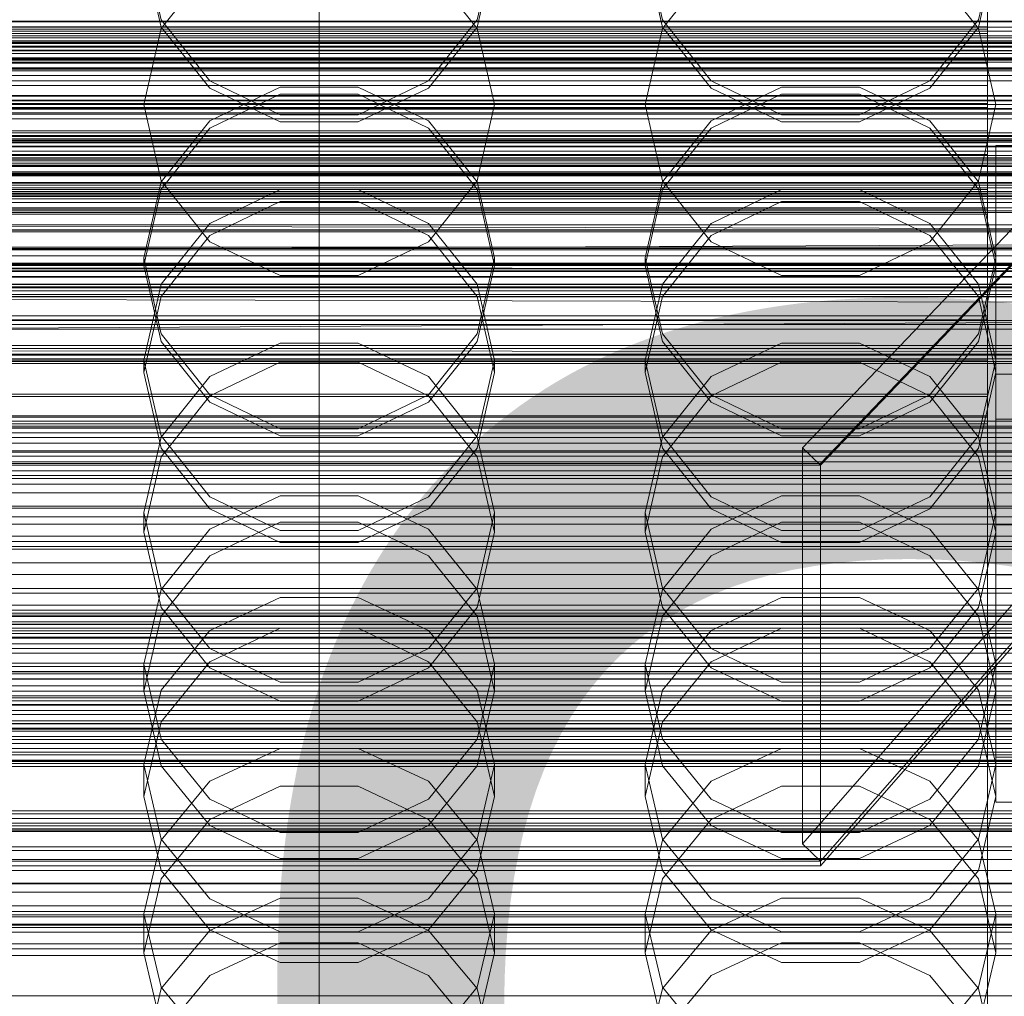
# Model space of a CAD drawing. Header units: millimetres. Extents: x -2233 to 61924, y -68080 to 6847.
# Tile 183 of 256: x 14 to 132, y -34382 to -34265. Entities that reach past the tile are written whole.
import ezdxf

# ---------------------------------------------------------------- set-up
doc = ezdxf.new("R2010")
doc.units = ezdxf.units.MM
for name, color, linetype, lineweight in [('COTAS_O', 1, 'Continuous', 0), ('COTAS_P', 1, 'Continuous', 0), ('frontal_briquetadora', 7, 'Continuous', 0), ('frontal_C01', 7, 'Continuous', 0), ('frontal_C02', 7, 'Continuous', 0), ('frontal_C03', 7, 'Continuous', 0), ('frontal_C10-C02', 7, 'Continuous', 0), ('frontal_secador', 7, 'Continuous', 0), ('frontal_tolva', 7, 'Continuous', 0)]:
    doc.layers.add(name, color=color, linetype=linetype, lineweight=lineweight)
doc.dimstyles.new('R19_100', dxfattribs={"dimtxt": 250, "dimasz": 150, "dimexe": 150, "dimexo": 80, "dimgap": 100, "dimtad": 1, "dimtih": 1, "dimtoh": 1, "dimdsep": 46, "dimcen": 0.09, "dimadec": 0, "dimazin": 0, "dimtfac": 1, "dimtdec": 4, "dimtofl": 0, "dimtmove": 0, "dimatfit": 3, "dimfxl": 1, "dimtolj": 1, "dimtzin": 0, "dimarcsym": 0})

# ---------------------------------------------------------------- blocks, each defined once
blk = doc.blocks.new('DIM_R28_48')
at = {"layer": 'COTAS_P'}
for p, q in [((-1750, -34600), (-1600, -34555)), ((2600, -34600), (2450, -34555)), ((-1750, -35500), (-1750, -34600)), ((-1750, -34600), (2600, -34600)), ((-1750, -34600), (-1600, -34645)), ((2600, -34600), (2450, -34645)), ((2600, -35500), (2600, -34600))]:
    blk.add_line(p, q, dxfattribs=at)
blk.add_text('4350 P', height=250, dxfattribs=at).set_placement((425, -34500))
blk = doc.blocks.new('DIM_R28_50')
at = {"layer": 'COTAS_P'}
for p, q in [((1705.78, -34504.95), (1551.9, -34475.9)), ((-194.22, -34704.95), (1705.78, -34504.95)), ((1705.78, -34504.95), (1561.32, -34565.4)), ((1800, -35400), (1705.78, -34504.95)), ((-194.22, -34704.95), (-49.75, -34644.49)), ((-100, -35600), (-194.22, -34704.95)), ((-194.22, -34704.95), (-40.33, -34734))]:
    blk.add_line(p, q, dxfattribs=at)
blk.add_text('1910.5 P', height=250, rotation=6.009, dxfattribs=at).set_placement((745.32, -34505.49))
blk = doc.blocks.new('DIM_R28_52')
at = {"layer": 'COTAS_O'}
for p, q in [((-1725, -33700), (-1575, -33655)), ((1725, -33700), (1575, -33655)), ((-1725, -34400), (-1725, -33700)), ((-1725, -33700), (1725, -33700)), ((-1725, -33700), (-1575, -33745)), ((1725, -33700), (1575, -33745)), ((1725, -34400), (1725, -33700))]:
    blk.add_line(p, q, dxfattribs=at)
blk.add_text('3450 O', height=250, dxfattribs=at).set_placement((0, -33600))
blk = doc.blocks.new('DIM_R28_53')
at = {"layer": 'COTAS_P'}
for p, q in [((-150, -32300), (550, -32300)), ((550, -32300), (505, -32450)), ((550, -34900), (550, -32300)), ((550, -32300), (595, -32450)), ((550, -34900), (505, -34750)), ((550, -34900), (595, -34750)), ((-150, -34900), (550, -34900))]:
    blk.add_line(p, q, dxfattribs=at)
blk.add_text('2600 P', height=250, rotation=90, dxfattribs=at).set_placement((450, -33600))
blk = doc.blocks.new('DIM_R28_55')
at = {"layer": 'COTAS_O'}
for p, q in [((-650, -33700), (50, -33700)), ((50, -33700), (5, -33850)), ((50, -34900), (50, -33700)), ((50, -33700), (95, -33850)), ((50, -34900), (5, -34750)), ((50, -34900), (95, -34750)), ((-650, -34900), (50, -34900))]:
    blk.add_line(p, q, dxfattribs=at)
blk.add_text('1200 O', height=250, rotation=90, dxfattribs=at).set_placement((-50, -34300))
blk = doc.blocks.new('DIM_R28_56')
at = {"layer": 'COTAS_O'}
for p, q in [((-650, -34200), (-500, -34155)), ((650, -34200), (500, -34155)), ((-650, -34900), (-650, -34200)), ((-650, -34200), (650, -34200)), ((-650, -34200), (-500, -34245)), ((650, -34200), (500, -34245)), ((650, -34900), (650, -34200))]:
    blk.add_line(p, q, dxfattribs=at)
blk.add_text('1300 O', height=250, dxfattribs=at).set_placement((0, -34100))
blk = doc.blocks.new('DIM_R28_61')
at = {"layer": 'COTAS_P'}
for p, q in [((-305, -34680), (395, -34680)), ((395, -34680), (350, -34830)), ((395, -36000), (395, -34680)), ((395, -34680), (440, -34830)), ((395, -36000), (350, -35850)), ((395, -36000), (440, -35850)), ((-305, -36000), (395, -36000))]:
    blk.add_line(p, q, dxfattribs=at)
blk.add_text('1320 P', height=250, rotation=90, dxfattribs=at).set_placement((295, -35340))

msp = doc.modelspace()

# ---------------------------------------------------------------- linework, layer by layer
at = {"layer": 'frontal_briquetadora'}
for p, q in [((29, -34255.753), (31.08, -34264.86)), ((31.08, -34265.737), (29, -34256.636)), ((68.92, -34264.86), (71, -34255.753)), ((71, -34256.636), (68.92, -34265.737)), ((89, -34255.753), (91.08, -34264.86)), ((91.08, -34265.737), (89, -34256.636)), ((128.92, -34264.86), (131, -34255.753)), ((131, -34256.636), (128.92, -34265.737)), ((36.906, -34258.582), (31.08, -34265.888)), ((68.92, -34265.888), (63.094, -34258.582)), ((96.906, -34258.582), (91.08, -34265.888)), ((128.92, -34265.888), (123.094, -34258.582)), ((-160, -34265.027), (200, -34265.027)), ((31.08, -34264.86), (36.906, -34272.168)), ((63.094, -34272.168), (68.92, -34264.86)), ((91.08, -34264.86), (96.906, -34272.168)), ((123.094, -34272.168), (128.92, -34264.86)), ((31.08, -34265.888), (29, -34275)), ((36.907, -34273.035), (31.08, -34265.737)), ((68.92, -34265.737), (63.093, -34273.035)), ((71, -34275), (68.92, -34265.888)), ((91.08, -34265.888), (89, -34275)), ((96.907, -34273.035), (91.08, -34265.737)), ((128.92, -34265.737), (123.093, -34273.035)), ((131, -34275), (128.92, -34265.888)), ((200, -34268.884), (-160, -34268.884)), ((36.906, -34272.168), (45.326, -34276.228)), ((45.327, -34272.915), (36.907, -34276.965)), ((45.327, -34277.085), (36.907, -34273.035)), ((54.673, -34272.915), (45.327, -34272.915)), ((63.093, -34276.965), (54.673, -34272.915)), ((63.093, -34273.035), (54.673, -34277.085)), ((54.674, -34276.228), (63.094, -34272.168)), ((96.906, -34272.168), (105.326, -34276.228)), ((105.327, -34272.915), (96.907, -34276.965)), ((105.327, -34277.085), (96.907, -34273.035)), ((114.673, -34272.915), (105.327, -34272.915)), ((123.093, -34276.965), (114.673, -34272.915)), ((123.093, -34273.035), (114.673, -34277.085)), ((114.674, -34276.228), (123.094, -34272.168)), ((36.906, -34277.832), (45.326, -34273.772)), ((45.326, -34273.772), (54.674, -34273.772)), ((54.674, -34273.772), (63.094, -34277.832)), ((96.906, -34277.832), (105.326, -34273.772)), ((105.326, -34273.772), (114.674, -34273.772)), ((114.674, -34273.772), (123.094, -34277.832)), ((200, -34275), (-160, -34275)), ((29, -34275), (11, -34275)), ((31.08, -34284.112), (29, -34275)), ((71, -34275), (68.92, -34284.112)), ((89, -34275), (71, -34275)), ((91.08, -34284.112), (89, -34275)), ((131, -34275), (128.92, -34284.112)), ((149, -34275), (131, -34275)), ((45.326, -34276.228), (54.674, -34276.228)), ((105.326, -34276.228), (114.674, -34276.228)), ((36.907, -34276.965), (31.08, -34284.263)), ((31.08, -34285.14), (36.906, -34277.832)), ((54.673, -34277.085), (45.327, -34277.085)), ((68.92, -34284.263), (63.093, -34276.965)), ((63.094, -34277.832), (68.92, -34285.14)), ((96.907, -34276.965), (91.08, -34284.263)), ((91.08, -34285.14), (96.906, -34277.832)), ((114.673, -34277.085), (105.327, -34277.085)), ((128.92, -34284.263), (123.093, -34276.965)), ((123.094, -34277.832), (128.92, -34285.14)), ((200, -34281.116), (-160, -34281.116)), ((-160, -34284.973), (200, -34284.973)), ((31.08, -34284.263), (29, -34293.364)), ((36.906, -34291.418), (31.08, -34284.112)), ((68.92, -34284.112), (63.094, -34291.418)), ((71, -34293.364), (68.92, -34284.263)), ((91.08, -34284.263), (89, -34293.364)), ((96.906, -34291.418), (91.08, -34284.112)), ((128.92, -34284.112), (123.094, -34291.418)), ((131, -34293.364), (128.92, -34284.263)), ((29, -34294.247), (31.08, -34285.14)), ((36.907, -34289.221), (45.327, -34285.179)), ((45.327, -34285.179), (54.673, -34285.179)), ((54.673, -34285.179), (63.093, -34289.221)), ((68.92, -34285.14), (71, -34294.247)), ((89, -34294.247), (91.08, -34285.14)), ((96.907, -34289.221), (105.327, -34285.179)), ((105.327, -34285.179), (114.673, -34285.179)), ((114.673, -34285.179), (123.093, -34289.221)), ((128.92, -34285.14), (131, -34294.247)), ((45.326, -34286.607), (36.906, -34290.664)), ((54.674, -34286.607), (45.326, -34286.607)), ((63.094, -34290.664), (54.674, -34286.607)), ((105.326, -34286.607), (96.906, -34290.664)), ((114.674, -34286.607), (105.326, -34286.607)), ((123.094, -34290.664), (114.674, -34286.607)), ((-160, -34289.389), (200, -34289.389)), ((31.08, -34296.503), (36.907, -34289.221)), ((63.093, -34289.221), (68.92, -34296.503)), ((91.08, -34296.503), (96.907, -34289.221)), ((123.093, -34289.221), (128.92, -34296.503)), ((36.906, -34290.664), (31.08, -34297.965)), ((68.92, -34297.964), (63.094, -34290.664)), ((96.906, -34290.664), (91.08, -34297.965)), ((128.92, -34297.964), (123.094, -34290.664)), ((45.326, -34295.473), (36.906, -34291.418)), ((63.094, -34291.418), (54.674, -34295.473)), ((105.326, -34295.473), (96.906, -34291.418)), ((123.094, -34291.418), (114.674, -34295.473)), ((29, -34294.247), (11, -34294.247)), ((29, -34293.364), (29, -34294.247)), ((29, -34293.364), (31.08, -34302.464)), ((31.08, -34303.343), (29, -34294.247)), ((68.92, -34302.464), (71, -34293.364)), ((71, -34294.247), (68.92, -34303.343)), ((71, -34293.364), (71, -34294.247)), ((89, -34294.247), (71, -34294.247)), ((89, -34293.364), (89, -34294.247)), ((89, -34293.364), (91.08, -34302.464)), ((91.08, -34303.343), (89, -34294.247)), ((128.92, -34302.464), (131, -34293.364)), ((131, -34294.247), (128.92, -34303.343)), ((131, -34293.364), (131, -34294.247)), ((149, -34294.247), (131, -34294.247)), ((54.674, -34295.473), (45.326, -34295.473)), ((114.674, -34295.473), (105.326, -34295.473)), ((29, -34305.584), (31.08, -34296.503)), ((68.92, -34296.503), (71, -34305.584)), ((89, -34305.584), (91.08, -34296.503)), ((128.92, -34296.503), (131, -34305.584)), ((31.08, -34297.965), (29, -34307.055)), ((71, -34307.055), (68.92, -34297.964)), ((91.08, -34297.965), (89, -34307.055)), ((131, -34307.055), (128.92, -34297.964)), ((31.08, -34302.464), (36.907, -34309.762)), ((63.093, -34309.762), (68.92, -34302.464)), ((91.08, -34302.464), (96.907, -34309.762)), ((123.093, -34309.762), (128.92, -34302.464)), ((36.906, -34310.629), (31.08, -34303.343)), ((36.907, -34307.571), (45.327, -34303.551)), ((45.327, -34303.551), (54.673, -34303.551)), ((54.673, -34303.551), (63.093, -34307.571)), ((68.92, -34303.343), (63.094, -34310.629)), ((96.906, -34310.629), (91.08, -34303.343)), ((96.907, -34307.571), (105.327, -34303.551)), ((105.327, -34303.551), (114.673, -34303.551)), ((114.673, -34303.551), (123.093, -34307.571)), ((128.92, -34303.343), (123.094, -34310.629)), ((29, -34305.584), (29, -34307.055)), ((31.08, -34314.665), (29, -34305.584)), ((45.326, -34305.831), (36.906, -34309.876)), ((54.674, -34305.831), (45.326, -34305.831)), ((63.094, -34309.876), (54.674, -34305.831)), ((71, -34305.584), (68.92, -34314.665)), ((71, -34305.584), (71, -34307.055)), ((89, -34305.584), (89, -34307.055)), ((91.08, -34314.665), (89, -34305.584)), ((105.326, -34305.831), (96.906, -34309.876)), ((114.674, -34305.831), (105.326, -34305.831)), ((123.094, -34309.876), (114.674, -34305.831)), ((131, -34305.584), (128.92, -34314.665)), ((131, -34305.584), (131, -34307.055)), ((29, -34307.055), (31.08, -34316.128)), ((68.92, -34316.128), (71, -34307.055)), ((89, -34307.055), (91.08, -34316.128)), ((128.92, -34316.128), (131, -34307.055)), ((31.08, -34314.816), (36.907, -34307.571)), ((63.093, -34307.571), (68.92, -34314.816)), ((91.08, -34314.816), (96.907, -34307.571)), ((123.093, -34307.571), (128.92, -34314.816)), ((36.907, -34309.762), (45.327, -34313.812)), ((54.673, -34313.812), (63.093, -34309.762)), ((96.907, -34309.762), (105.327, -34313.812)), ((114.673, -34313.812), (123.093, -34309.762)), ((36.906, -34309.876), (31.08, -34317.151)), ((45.326, -34314.669), (36.906, -34310.629)), ((63.094, -34310.629), (54.674, -34314.669)), ((68.92, -34317.151), (63.094, -34309.876)), ((96.906, -34309.876), (91.08, -34317.151)), ((105.326, -34314.669), (96.906, -34310.629)), ((123.094, -34310.629), (114.674, -34314.669)), ((128.92, -34317.151), (123.094, -34309.876)), ((45.327, -34313.812), (54.673, -34313.812)), ((105.327, -34313.812), (114.673, -34313.812)), ((29, -34323.849), (31.08, -34314.816)), ((36.907, -34321.948), (31.08, -34314.665)), ((54.674, -34314.669), (45.326, -34314.669)), ((68.92, -34314.665), (63.093, -34321.948)), ((68.92, -34314.816), (71, -34323.849)), ((89, -34323.849), (91.08, -34314.816)), ((96.907, -34321.948), (91.08, -34314.665)), ((114.674, -34314.669), (105.326, -34314.669)), ((128.92, -34314.665), (123.093, -34321.948)), ((128.92, -34314.816), (131, -34323.849)), ((31.08, -34316.128), (36.906, -34323.39)), ((63.094, -34323.39), (68.92, -34316.128)), ((91.08, -34316.128), (96.906, -34323.39)), ((123.094, -34323.39), (128.92, -34316.128)), ((31.08, -34317.151), (29, -34326.199)), ((71, -34326.199), (68.92, -34317.151)), ((91.08, -34317.151), (89, -34326.199)), ((131, -34326.199), (128.92, -34317.151)), ((45.327, -34321.854), (36.907, -34325.844)), ((45.327, -34325.989), (36.907, -34321.948)), ((54.673, -34321.854), (45.327, -34321.854)), ((63.093, -34325.844), (54.673, -34321.854)), ((63.093, -34321.948), (54.673, -34325.989)), ((105.327, -34321.854), (96.907, -34325.844)), ((105.327, -34325.989), (96.907, -34321.948)), ((114.673, -34321.854), (105.327, -34321.854)), ((123.093, -34325.844), (114.673, -34321.854)), ((123.093, -34321.948), (114.673, -34325.989)), ((29, -34323.849), (29, -34326.199)), ((29, -34323.849), (31.08, -34332.883)), ((36.906, -34323.39), (45.326, -34327.416)), ((54.674, -34327.416), (63.094, -34323.39)), ((68.92, -34332.883), (71, -34323.849)), ((71, -34323.849), (71, -34326.199)), ((89, -34323.849), (89, -34326.199)), ((89, -34323.849), (91.08, -34332.883)), ((96.906, -34323.39), (105.326, -34327.416)), ((114.674, -34327.416), (123.094, -34323.39)), ((128.92, -34332.883), (131, -34323.849)), ((131, -34323.849), (131, -34326.199)), ((36.906, -34329.005), (45.326, -34324.981)), ((45.326, -34324.981), (54.674, -34324.981)), ((54.674, -34324.981), (63.094, -34329.005)), ((96.906, -34329.005), (105.326, -34324.981)), ((105.326, -34324.981), (114.674, -34324.981)), ((114.674, -34324.981), (123.094, -34329.005)), ((31.08, -34335.219), (29, -34326.199)), ((36.907, -34325.844), (31.08, -34333.033)), ((54.673, -34325.989), (45.327, -34325.989)), ((68.92, -34333.033), (63.093, -34325.844)), ((71, -34326.199), (68.92, -34335.22)), ((91.08, -34335.219), (89, -34326.199)), ((96.907, -34325.844), (91.08, -34333.033)), ((114.673, -34325.989), (105.327, -34325.989)), ((128.92, -34333.033), (123.093, -34325.844)), ((131, -34326.199), (128.92, -34335.22)), ((45.326, -34327.416), (54.674, -34327.416)), ((105.326, -34327.416), (114.674, -34327.416)), ((31.08, -34336.235), (36.906, -34329.005)), ((63.094, -34329.005), (68.92, -34336.235)), ((91.08, -34336.235), (96.906, -34329.005)), ((123.094, -34329.005), (128.92, -34336.235)), ((31.08, -34333.033), (29, -34341.997)), ((31.08, -34332.883), (36.907, -34340.127)), ((63.093, -34340.127), (68.92, -34332.883)), ((71, -34341.997), (68.92, -34333.033)), ((91.08, -34333.033), (89, -34341.997)), ((91.08, -34332.883), (96.907, -34340.127)), ((123.093, -34340.127), (128.92, -34332.883)), ((131, -34341.997), (128.92, -34333.033)), ((36.907, -34337.96), (45.327, -34333.996)), ((45.327, -34333.996), (54.673, -34333.996)), ((54.673, -34333.996), (63.093, -34337.96)), ((96.907, -34337.96), (105.327, -34333.996)), ((105.327, -34333.996), (114.673, -34333.996)), ((114.673, -34333.996), (123.093, -34337.96)), ((36.906, -34342.432), (31.08, -34335.219)), ((68.92, -34335.22), (63.094, -34342.432)), ((96.906, -34342.432), (91.08, -34335.219)), ((128.92, -34335.22), (123.094, -34342.432)), ((29, -34345.219), (31.08, -34336.235)), ((68.92, -34336.235), (71, -34345.219)), ((89, -34345.219), (91.08, -34336.235)), ((128.92, -34336.235), (131, -34345.219)), ((31.08, -34345.102), (36.907, -34337.96)), ((45.326, -34337.684), (36.906, -34341.688)), ((54.674, -34337.684), (45.326, -34337.684)), ((63.094, -34341.688), (54.674, -34337.684)), ((63.093, -34337.96), (68.92, -34345.102)), ((91.08, -34345.102), (96.907, -34337.96)), ((105.326, -34337.684), (96.906, -34341.688)), ((114.674, -34337.684), (105.326, -34337.684)), ((123.094, -34341.688), (114.674, -34337.684)), ((123.093, -34337.96), (128.92, -34345.102)), ((36.907, -34340.127), (45.327, -34344.148)), ((54.673, -34344.148), (63.093, -34340.127)), ((96.907, -34340.127), (105.327, -34344.148)), ((114.673, -34344.148), (123.093, -34340.127)), ((29, -34341.997), (29, -34345.219)), ((29, -34341.997), (31.08, -34350.961)), ((36.906, -34341.688), (31.08, -34348.879)), ((45.326, -34346.427), (36.906, -34342.432)), ((63.094, -34342.432), (54.674, -34346.427)), ((68.92, -34348.879), (63.094, -34341.688)), ((68.92, -34350.961), (71, -34341.997)), ((71, -34341.997), (71, -34345.219)), ((89, -34341.997), (89, -34345.219)), ((89, -34341.997), (91.08, -34350.961)), ((96.906, -34341.688), (91.08, -34348.879)), ((105.326, -34346.427), (96.906, -34342.432)), ((123.094, -34342.432), (114.674, -34346.427)), ((128.92, -34348.879), (123.094, -34341.688)), ((128.92, -34350.961), (131, -34341.997)), ((131, -34341.997), (131, -34345.219)), ((29, -34354.008), (31.08, -34345.102)), ((45.327, -34344.148), (54.673, -34344.148)), ((68.92, -34345.102), (71, -34354.008)), ((89, -34354.008), (91.08, -34345.102)), ((105.327, -34344.148), (114.673, -34344.148)), ((128.92, -34345.102), (131, -34354.008)), ((31.08, -34354.166), (29, -34345.219)), ((71, -34345.219), (68.92, -34354.166)), ((91.08, -34354.166), (89, -34345.219)), ((131, -34345.219), (128.92, -34354.166)), ((54.674, -34346.427), (45.326, -34346.427)), ((114.674, -34346.427), (105.326, -34346.427)), ((31.08, -34348.879), (29, -34357.809)), ((71, -34357.809), (68.92, -34348.879)), ((91.08, -34348.879), (89, -34357.809)), ((131, -34357.809), (128.92, -34348.879)), ((31.08, -34350.961), (36.907, -34358.15)), ((63.093, -34358.15), (68.92, -34350.961)), ((91.08, -34350.961), (96.907, -34358.15)), ((123.093, -34358.15), (128.92, -34350.961)), ((36.907, -34356.004), (45.327, -34352.087)), ((45.327, -34352.087), (54.673, -34352.087)), ((54.673, -34352.087), (63.093, -34356.004)), ((96.907, -34356.004), (105.327, -34352.087)), ((105.327, -34352.087), (114.673, -34352.087)), ((114.673, -34352.087), (123.093, -34356.004)), ((29, -34354.008), (29, -34357.809)), ((31.08, -34362.915), (29, -34354.008)), ((36.906, -34361.311), (31.08, -34354.166)), ((68.92, -34354.166), (63.094, -34361.311)), ((71, -34354.008), (68.92, -34362.915)), ((71, -34354.008), (71, -34357.809)), ((89, -34354.008), (89, -34357.809)), ((91.08, -34362.915), (89, -34354.008)), ((96.906, -34361.311), (91.08, -34354.166)), ((128.92, -34354.166), (123.094, -34361.311)), ((131, -34354.008), (128.92, -34362.915)), ((131, -34354.008), (131, -34357.809)), ((31.08, -34363.062), (36.907, -34356.004)), ((45.326, -34356.608), (36.906, -34360.574)), ((54.674, -34356.608), (45.326, -34356.608)), ((63.094, -34360.574), (54.674, -34356.608)), ((63.093, -34356.004), (68.92, -34363.062)), ((91.08, -34363.062), (96.907, -34356.004)), ((105.326, -34356.608), (96.906, -34360.574)), ((114.674, -34356.608), (105.326, -34356.608)), ((123.094, -34360.574), (114.674, -34356.608)), ((123.093, -34356.004), (128.92, -34363.062)), ((29, -34357.809), (31.08, -34366.693)), ((36.907, -34358.15), (45.327, -34362.14)), ((54.673, -34362.14), (63.093, -34358.15)), ((68.92, -34366.693), (71, -34357.809)), ((89, -34357.809), (91.08, -34366.693)), ((96.907, -34358.15), (105.327, -34362.14)), ((114.673, -34362.14), (123.093, -34358.15)), ((128.92, -34366.693), (131, -34357.809)), ((36.906, -34360.574), (31.08, -34367.693)), ((45.326, -34365.266), (36.906, -34361.311)), ((63.094, -34361.311), (54.674, -34365.266)), ((68.92, -34367.692), (63.094, -34360.574)), ((96.906, -34360.574), (91.08, -34367.693)), ((105.326, -34365.266), (96.906, -34361.311)), ((123.094, -34361.311), (114.674, -34365.266)), ((128.92, -34367.692), (123.094, -34360.574)), ((45.327, -34362.14), (54.673, -34362.14)), ((105.327, -34362.14), (114.673, -34362.14)), ((29, -34371.863), (31.08, -34363.062)), ((36.907, -34370.057), (31.08, -34362.915)), ((68.92, -34362.915), (63.093, -34370.057)), ((68.92, -34363.062), (71, -34371.863)), ((89, -34371.863), (91.08, -34363.062)), ((96.907, -34370.057), (91.08, -34362.915)), ((128.92, -34362.915), (123.093, -34370.057)), ((128.92, -34363.062), (131, -34371.863)), ((54.674, -34365.266), (45.326, -34365.266)), ((114.674, -34365.266), (105.326, -34365.266)), ((31.08, -34366.693), (36.906, -34373.784)), ((63.094, -34373.784), (68.92, -34366.693)), ((91.08, -34366.693), (96.906, -34373.784)), ((123.094, -34373.784), (128.92, -34366.693)), ((31.08, -34367.693), (29, -34376.522)), ((71, -34376.522), (68.92, -34367.692)), ((91.08, -34367.693), (89, -34376.522)), ((131, -34376.522), (128.92, -34367.692)), ((45.327, -34369.992), (36.907, -34373.853)), ((45.327, -34374.021), (36.907, -34370.057)), ((54.673, -34369.992), (45.327, -34369.992)), ((63.093, -34373.853), (54.673, -34369.992)), ((63.093, -34370.057), (54.673, -34374.021)), ((105.327, -34369.992), (96.907, -34373.853)), ((105.327, -34374.021), (96.907, -34370.057)), ((114.673, -34369.992), (105.327, -34369.992)), ((123.093, -34373.853), (114.673, -34369.992)), ((123.093, -34370.057), (114.673, -34374.021)), ((29, -34371.863), (29, -34376.522)), ((29, -34371.863), (31.08, -34380.664)), ((68.92, -34380.664), (71, -34371.863)), ((71, -34371.863), (71, -34376.522)), ((89, -34371.863), (89, -34376.522)), ((89, -34371.863), (91.08, -34380.664)), ((128.92, -34380.664), (131, -34371.863)), ((131, -34371.863), (131, -34376.522)), ((36.907, -34373.853), (31.08, -34380.809)), ((36.906, -34373.784), (45.326, -34377.708)), ((54.673, -34374.021), (45.327, -34374.021)), ((54.674, -34377.708), (63.094, -34373.784)), ((68.92, -34380.809), (63.093, -34373.853)), ((96.907, -34373.853), (91.08, -34380.809)), ((96.906, -34373.784), (105.326, -34377.708)), ((114.673, -34374.021), (105.327, -34374.021)), ((114.674, -34377.708), (123.094, -34373.784)), ((128.92, -34380.809), (123.093, -34373.853)), ((36.906, -34379.254), (45.326, -34375.335)), ((45.326, -34375.335), (54.674, -34375.335)), ((54.674, -34375.335), (63.094, -34379.254)), ((96.906, -34379.254), (105.326, -34375.335)), ((105.326, -34375.335), (114.674, -34375.335)), ((114.674, -34375.335), (123.094, -34379.254)), ((31.08, -34385.296), (29, -34376.522)), ((71, -34376.522), (68.92, -34385.296)), ((91.08, -34385.296), (89, -34376.522)), ((131, -34376.522), (128.92, -34385.296)), ((45.326, -34377.708), (54.674, -34377.708)), ((105.326, -34377.708), (114.674, -34377.708)), ((31.08, -34386.283), (36.906, -34379.254)), ((63.094, -34379.254), (68.92, -34386.283)), ((91.08, -34386.283), (96.906, -34379.254)), ((123.094, -34379.254), (128.92, -34386.283)), ((31.08, -34380.809), (29, -34389.484)), ((31.08, -34380.664), (36.907, -34387.722)), ((63.093, -34387.722), (68.92, -34380.664)), ((71, -34389.484), (68.92, -34380.809)), ((91.08, -34380.809), (89, -34389.484)), ((91.08, -34380.664), (96.907, -34387.722)), ((123.093, -34387.722), (128.92, -34380.664)), ((131, -34389.484), (128.92, -34380.809))]:
    msp.add_line(p, q, dxfattribs=at)
at = {"layer": 'frontal_C01'}
for p, q in [((130, -34520.192), (130, -34257.579)), ((130, -34265.681), (130, -34263.212)), ((130, -34263.359), (130, -34525.972)), ((130, -34263.359), (130, -34265.965)), ((-130, -34265.681), (130, -34265.681)), ((-130, -34265.965), (130, -34265.965)), ((130, -34269.658), (130, -34265.681)), ((130, -34265.965), (130, -34270.06)), ((-130, -34269.658), (130, -34269.658)), ((130, -34274.873), (130, -34269.658)), ((-130, -34270.06), (130, -34270.06)), ((130, -34270.06), (130, -34275.366)), ((-130, -34274.873), (130, -34274.873)), ((-130, -34275.366), (130, -34275.366)), ((130, -34280.97), (130, -34274.873)), ((130, -34275.366), (130, -34281.52)), ((-148, -34278.819), (148, -34278.819)), ((-148, -34279.1), (148, -34279.1)), ((-148, -34279.152), (148, -34279.152)), ((-148, -34279.974), (148, -34279.974)), ((-148, -34280.075), (148, -34280.075)), ((-148, -34281.384), (148, -34281.384)), ((-148, -34281.526), (148, -34281.526)), ((130, -34280.97), (-130, -34280.97)), ((-130, -34281.52), (130, -34281.52)), ((130, -34287.534), (130, -34280.97)), ((130, -34281.52), (130, -34288.103)), ((-148, -34283.232), (148, -34283.232)), ((-148, -34283.406), (148, -34283.406)), ((148, -34285.392), (-148, -34285.392)), ((-148, -34285.587), (148, -34285.587)), ((-148, -34287.718), (148, -34287.718)), ((-148, -34287.919), (148, -34287.919)), ((-130, -34287.534), (130, -34287.534)), ((-130, -34288.103), (130, -34288.103)), ((130, -34294.117), (130, -34287.534)), ((130, -34288.103), (130, -34294.667)), ((-148, -34290.05), (148, -34290.05)), ((-148, -34290.245), (148, -34290.245)), ((-148, -34292.231), (148, -34292.231)), ((-148, -34292.405), (148, -34292.405)), ((-148, -34294.111), (148, -34294.111)), ((-148, -34294.253), (148, -34294.253)), ((-130, -34294.117), (130, -34294.117)), ((130, -34300.271), (130, -34294.117)), ((-148, -34295.562), (148, -34295.562)), ((-148, -34295.663), (148, -34295.663)), ((-130, -34294.667), (130, -34294.667)), ((130, -34294.667), (130, -34300.764)), ((-148, -34296.485), (148, -34296.485)), ((-148, -34296.537), (148, -34296.537)), ((-148, -34296.818), (148, -34296.818)), ((-130, -34300.271), (130, -34300.271)), ((130, -34305.577), (130, -34300.271)), ((-130, -34300.764), (130, -34300.764)), ((130, -34300.764), (130, -34305.979)), ((-130, -34305.577), (130, -34305.577)), ((-130, -34305.979), (130, -34305.979)), ((130, -34309.672), (130, -34305.577)), ((130, -34305.979), (130, -34309.956)), ((131, -34312.663), (131, -34307.271)), ((131, -34307.271), (149, -34307.271)), ((131, -34353.108), (131, -34307.271)), ((-130, -34309.672), (130, -34309.672)), ((130, -34312.278), (130, -34309.672)), ((-130, -34309.956), (130, -34309.956)), ((130, -34309.956), (130, -34312.425)), ((-130, -34312.278), (130, -34312.278)), ((-130, -34312.425), (130, -34312.425)), ((-130, -34313.217), (130, -34313.217)), ((130, -34313.217), (130, -34312.278)), ((130, -34312.425), (130, -34313.217)), ((149, -34312.663), (131, -34312.663)), ((131, -34358.5), (131, -34312.663)), ((-450, -34337.218), (450, -34337.218)), ((450, -34348.002), (-450, -34348.002)), ((-425, -34347.993), (425, -34347.993)), ((149, -34353.108), (131, -34353.108)), ((131, -34353.108), (131, -34358.5)), ((131, -34358.5), (149, -34358.5)), ((425, -34359.548), (-425, -34359.548)), ((425, -34361.689), (-425, -34361.689)), ((450, -34370.922), (-450, -34370.922)), ((-425, -34373.245), (425, -34373.245)), ((-450, -34381.706), (450, -34381.706))]:
    msp.add_line(p, q, dxfattribs=at)
at = {"layer": 'frontal_C02'}
for p, q in [((130, -34521.432), (130, -34230.937)), ((130, -34236.667), (130, -34527.162)), ((130, -34266.48), (130, -34259.876)), ((130, -34261.95), (130, -34268.484)), ((-148, -34265.091), (148, -34265.091)), ((-148, -34265.728), (148, -34265.728)), ((-148, -34267.012), (148, -34267.012)), ((-130, -34266.48), (130, -34266.48)), ((130, -34272.704), (130, -34266.48)), ((450, -34267.581), (-450, -34267.581)), ((-148, -34267.532), (148, -34267.532)), ((-148, -34268.517), (148, -34268.517)), ((-130, -34268.484), (130, -34268.484)), ((130, -34268.484), (130, -34274.501)), ((-148, -34268.885), (148, -34268.885)), ((-148, -34269.504), (148, -34269.504)), ((-148, -34269.694), (148, -34269.694)), ((-148, -34269.906), (148, -34269.906)), ((-130, -34272.704), (130, -34272.704)), ((130, -34278.125), (130, -34272.704)), ((-130, -34274.501), (130, -34274.501)), ((130, -34274.501), (130, -34279.592)), ((-130, -34278.125), (130, -34278.125)), ((130, -34282.373), (130, -34278.125)), ((-450, -34279.503), (450, -34279.503)), ((-130, -34279.592), (130, -34279.592)), ((130, -34279.592), (130, -34283.41)), ((131, -34285.848), (131, -34279.887)), ((131, -34279.887), (149, -34279.887)), ((131, -34325.324), (131, -34279.887)), ((-130, -34282.373), (130, -34282.373)), ((130, -34285.159), (130, -34282.373)), ((-130, -34283.41), (130, -34283.41)), ((130, -34283.41), (130, -34285.696)), ((-130, -34285.159), (130, -34285.159)), ((-130, -34285.696), (130, -34285.696)), ((130, -34286.292), (130, -34285.159)), ((130, -34285.696), (130, -34286.292)), ((149, -34285.848), (131, -34285.848)), ((131, -34331.285), (131, -34285.848)), ((-130, -34286.292), (130, -34286.292)), ((-425, -34319.779), (425, -34319.779)), ((149, -34325.324), (131, -34325.324)), ((131, -34325.324), (131, -34331.285)), ((425, -34331.234), (-425, -34331.234)), ((131, -34331.285), (149, -34331.285)), ((425, -34334.92), (-425, -34334.92)), ((-425, -34346.375), (425, -34346.375))]:
    msp.add_line(p, q, dxfattribs=at)
at = {"layer": 'frontal_C03'}
for p, q in [((-1500, -34266.207), (1500, -34266.207)), ((-1500, -34266.757), (1500, -34266.757)), ((-1500, -34268.12), (1500, -34268.12)), ((-1500, -34268.569), (1500, -34268.569)), ((-1250, -34267.689), (1250, -34267.689)), ((-1500, -34269.615), (1500, -34269.615)), ((-1250, -34269.42), (1250, -34269.42)), ((-1500, -34269.933), (1500, -34269.933)), ((-1500, -34270.59), (1500, -34270.59)), ((-1500, -34270.754), (1500, -34270.754)), ((1250, -34270.635), (-1250, -34270.635)), ((-1500, -34270.979), (1500, -34270.979)), ((1250, -34271.516), (-1250, -34271.516)), ((1250, -34272.17), (-1250, -34272.17)), ((-1250, -34273.9), (1250, -34273.9)), ((1250, -34274.477), (-1250, -34274.477)), ((-1250, -34275.453), (1250, -34275.453)), ((-1250, -34275.534), (1250, -34275.534)), ((1250, -34278.387), (-1250, -34278.387)), ((-1250, -34279.3), (1250, -34279.3)), ((1250, -34279.444), (-1250, -34279.444)), ((-1250, -34280.567), (1250, -34280.567)), ((1250, -34281.751), (-1250, -34281.751)), ((1250, -34282.405), (-1250, -34282.405)), ((1250, -34283.286), (-1250, -34283.286)), ((-1250, -34283.52), (1250, -34283.52)), ((-1250, -34284.416), (1250, -34284.416)), ((-1250, -34286.272), (1250, -34286.272)), ((-1250, -34286.736), (1250, -34286.736)), ((-1250, -34287.369), (1250, -34287.369)), ((1250, -34293.092), (-1250, -34293.092)), ((1250, -34293.974), (-1250, -34293.974)), ((1250, -34294.627), (-1250, -34294.627)), ((1250, -34296.935), (-1250, -34296.935)), ((-1250, -34297.992), (1250, -34297.992)), ((1250, -34300.844), (-1250, -34300.844)), ((1250, -34301.902), (-1250, -34301.902)), ((1250, -34304.209), (-1250, -34304.209)), ((1250, -34304.862), (-1250, -34304.862)), ((1250, -34305.744), (-1250, -34305.744)), ((-1250, -34312.901), (1250, -34312.901)), ((-1250, -34313.698), (1250, -34313.698)), ((-1250, -34314.283), (1250, -34314.283)), ((1250, -34315.55), (-1250, -34315.55)), ((1250, -34316.431), (-1250, -34316.431)), ((-1250, -34316.621), (1250, -34316.621)), ((1250, -34317.085), (-1250, -34317.085)), ((-1250, -34317.75), (1250, -34317.75)), ((1250, -34319.392), (-1250, -34319.392)), ((-1250, -34320.45), (1250, -34320.45)), ((-1250, -34321.469), (1250, -34321.469)), ((-1250, -34323.066), (1250, -34323.066)), ((1250, -34323.302), (-1250, -34323.302)), ((1250, -34324.359), (-1250, -34324.359)), ((1250, -34326.667), (-1250, -34326.667)), ((1250, -34327.32), (-1250, -34327.32)), ((-1250, -34327.913), (1250, -34327.913)), ((1250, -34328.201), (-1250, -34328.201)), ((-1250, -34329.869), (1250, -34329.869)), ((-1250, -34335.513), (1250, -34335.513)), ((-1268, -34335.887), (1268, -34335.887)), ((-1268, -34336.111), (1268, -34336.111)), ((-1268, -34336.275), (1268, -34336.275)), ((-1268, -34336.933), (1268, -34336.933)), ((-1268, -34337.25), (1268, -34337.25)), ((1250, -34337.695), (-1250, -34337.695)), ((1250, -34338.008), (-1250, -34338.008)), ((-1268, -34338.296), (1268, -34338.296)), ((-1268, -34338.746), (1268, -34338.746)), ((1250, -34338.889), (-1250, -34338.889)), ((-1268, -34340.109), (1268, -34340.109)), ((1250, -34339.543), (-1250, -34339.543)), ((-1268, -34340.659), (1268, -34340.659)), ((-1268, -34342.246), (1268, -34342.246)), ((1250, -34341.85), (-1250, -34341.85)), ((1530, -34343.773), (-1530, -34343.773)), ((1268, -34342.86), (-1268, -34342.86)), ((-1250, -34342.907), (1250, -34342.907)), ((-1250, -34343.752), (1250, -34343.752)), ((-1268, -34344.563), (1268, -34344.563)), ((-1268, -34345.199), (1268, -34345.199)), ((1250, -34345.759), (-1250, -34345.759)), ((-1250, -34346.01), (1250, -34346.01)), ((-1268, -34346.902), (1268, -34346.902)), ((-1268, -34347.516), (1268, -34347.516)), ((1250, -34346.817), (-1250, -34346.817)), ((1530, -34348.773), (-1530, -34348.773)), ((-1268, -34349.103), (1268, -34349.103)), ((-1268, -34349.653), (1268, -34349.653)), ((1250, -34349.124), (-1250, -34349.124)), ((1250, -34349.778), (-1250, -34349.778)), ((-1268, -34351.016), (1268, -34351.016)), ((1250, -34350.659), (-1250, -34350.659)), ((-1268, -34351.466), (1268, -34351.466)), ((-1250, -34352.067), (1250, -34352.067)), ((-1268, -34352.512), (1268, -34352.512)), ((-1268, -34352.829), (1268, -34352.829)), ((-1268, -34353.487), (1268, -34353.487)), ((-1268, -34353.651), (1268, -34353.651)), ((-1268, -34353.875), (1268, -34353.875)), ((-1250, -34354.249), (1250, -34354.249)), ((-1250, -34359.893), (1250, -34359.893)), ((1250, -34360.465), (-1250, -34360.465)), ((1250, -34361.347), (-1250, -34361.347)), ((-1250, -34361.849), (1250, -34361.849)), ((1250, -34362), (-1250, -34362)), ((1250, -34364.308), (-1250, -34364.308)), ((-1250, -34365.365), (1250, -34365.365)), ((-1250, -34366.696), (1250, -34366.696)), ((1250, -34368.217), (-1250, -34368.217)), ((-1250, -34368.293), (1250, -34368.293)), ((1250, -34369.274), (-1250, -34369.274)), ((1250, -34371.582), (-1250, -34371.582)), ((-1250, -34372.012), (1250, -34372.012)), ((1250, -34372.235), (-1250, -34372.235)), ((1250, -34373.117), (-1250, -34373.117)), ((-1250, -34373.141), (1250, -34373.141)), ((-1250, -34375.479), (1250, -34375.479)), ((-1250, -34376.064), (1250, -34376.064)), ((-1250, -34376.861), (1250, -34376.861))]:
    msp.add_line(p, q, dxfattribs=at)
at = {"layer": 'frontal_C10-C02'}
for p, q in [((600.029, -33801.723), (107.832, -34363.513)), ((107.832, -34316.085), (600.029, -33801.723)), ((602.197, -33803.622), (110, -34317.984)), ((110, -34318.159), (602.197, -33803.797)), ((110, -34365.587), (602.197, -33803.797)), ((110, -34366.127), (602.197, -33804.337)), ((107.832, -34363.513), (107.832, -34316.085)), ((110, -34318.159), (107.832, -34316.085)), ((110, -34317.984), (-110, -34317.984)), ((110, -34318.159), (110, -34317.984)), ((-110, -34318.159), (110, -34318.159)), ((110, -34318.159), (110, -34365.587)), ((110, -34365.587), (107.832, -34363.513)), ((110, -34365.587), (-110, -34365.587)), ((-110, -34366.127), (110, -34366.127)), ((110, -34365.587), (110, -34366.127))]:
    msp.add_line(p, q, dxfattribs=at)
at = {"layer": 'frontal_secador'}
for p, q in [((1250, -34267.382), (-1250, -34267.382)), ((-1250, -34268), (1250, -34268)), ((1250, -34269.689), (-1250, -34269.689)), ((1250, -34274), (-1250, -34274)), ((1250, -34274.545), (-1250, -34274.545)), ((1250, -34276), (-1250, -34276)), ((1250, -34276.144), (-1250, -34276.144)), ((1250, -34276.709), (-1250, -34276.709)), ((1250, -34278.686), (-1250, -34278.686)), ((1250, -34280), (-1250, -34280)), ((1320, -34282), (-1320, -34282)), ((1320, -34282.273), (-1320, -34282.273)), ((1250, -34282), (-1250, -34282)), ((1320, -34283.072), (-1320, -34283.072)), ((1320, -34284.343), (-1320, -34284.343)), ((1250, -34284.651), (-1250, -34284.651)), ((1320, -34286), (-1320, -34286)), ((1250, -34285.859), (-1250, -34285.859)), ((-1250, -34286), (1250, -34286)), ((1320, -34287.929), (-1320, -34287.929)), ((-422.12, -34288.52), (420.5, -34290.5)), ((-1320, -34290), (1320, -34290)), ((-1250, -34290), (1250, -34290)), ((-413.48, -34294.28), (420.5, -34290.5)), ((1320, -34292.071), (-1320, -34292.071)), ((1320, -34294), (-1320, -34294)), ((1250, -34294.141), (-1250, -34294.141)), ((-413.48, -34294.28), (410.42, -34294.82)), ((1320, -34295.657), (-1320, -34295.657)), ((-407, -34295), (410.42, -34294.82)), ((407, -34295), (-407, -34295)), ((1320, -34296.928), (-1320, -34296.928)), ((1320, -34297.727), (-1320, -34297.727)), ((1320, -34298), (-1320, -34298)), ((1250, -34297.285), (-1250, -34297.285)), ((1250, -34298), (-1250, -34298)), ((-431.48, -34297.08), (429.5, -34299.5)), ((-420.92, -34304.12), (429.5, -34299.5)), ((1250, -34301.314), (-1250, -34301.314)), ((1250, -34303.856), (-1250, -34303.856)), ((-420.92, -34304.12), (417.18, -34304.78)), ((-413, -34305), (417.18, -34304.78)), ((413, -34305), (-413, -34305)), ((1250, -34305.455), (-1250, -34305.455)), ((1250, -34306), (-1250, -34306)), ((1360, -34313.5), (-1360, -34313.5)), ((1250, -34313.75), (-1250, -34313.75)), ((1360, -34314.863), (-1360, -34314.863)), ((1360, -34318.859), (-1360, -34318.859)), ((1360, -34325.216), (-1360, -34325.216)), ((1250, -34332.924), (-1250, -34332.924)), ((1360, -34333.5), (-1360, -34333.5)), ((1360, -34343.147), (-1360, -34343.147)), ((-1360, -34353.5), (1360, -34353.5)), ((-1250, -34353.5), (1250, -34353.5)), ((1360, -34363.853), (-1360, -34363.853)), ((1360, -34373.5), (-1360, -34373.5)), ((1250, -34374.076), (-1250, -34374.076))]:
    msp.add_line(p, q, dxfattribs=at)
at = {"layer": 'frontal_tolva'}
for p, q in [((-1821.5, -34350), (1821.5, -34350)), ((-1821.5, -34361), (1821.5, -34361))]:
    msp.add_line(p, q, dxfattribs=at)

# ---------------------------------------------------------------- dimensions: what is measured, and where the dimension line sits
at = {"layer": 'COTAS_O'}
for p1, p2, distance, picture, middle in [((-650, -34900), (-650, -33700), -700, 'DIM_R28_55', (50, -34300)), ((-1725, -34400), (1725, -34400), 700, 'DIM_R28_52', (0, -33700)), ((-650, -34900), (650, -34900), 700, 'DIM_R28_56', (0, -34200))]:
    dim = msp.add_aligned_dim(p1=p1, p2=p2, distance=distance, text='<> O', dimstyle='R19_100', dxfattribs=at)
    dim.commit()
    dim.dimension.update_dxf_attribs({"geometry": picture, "text_midpoint": middle})
at = {"layer": 'COTAS_P'}
for p1, p2, distance, picture, middle in [((-150, -34900), (-150, -32300), -700, 'DIM_R28_53', (550, -33600)), ((-100, -35600), (1800, -35400), 900, 'DIM_R28_50', (755.784, -34604.945)), ((-1750, -35500), (2600, -35500), 900, 'DIM_R28_48', (425, -34600)), ((-305, -36000), (-305, -34680), -700, 'DIM_R28_61', (395, -35340))]:
    dim = msp.add_aligned_dim(p1=p1, p2=p2, distance=distance, text='<> P', dimstyle='R19_100', dxfattribs=at)
    dim.commit()
    dim.dimension.update_dxf_attribs({"geometry": picture, "text_midpoint": middle})

doc.saveas('drawing.dxf')
